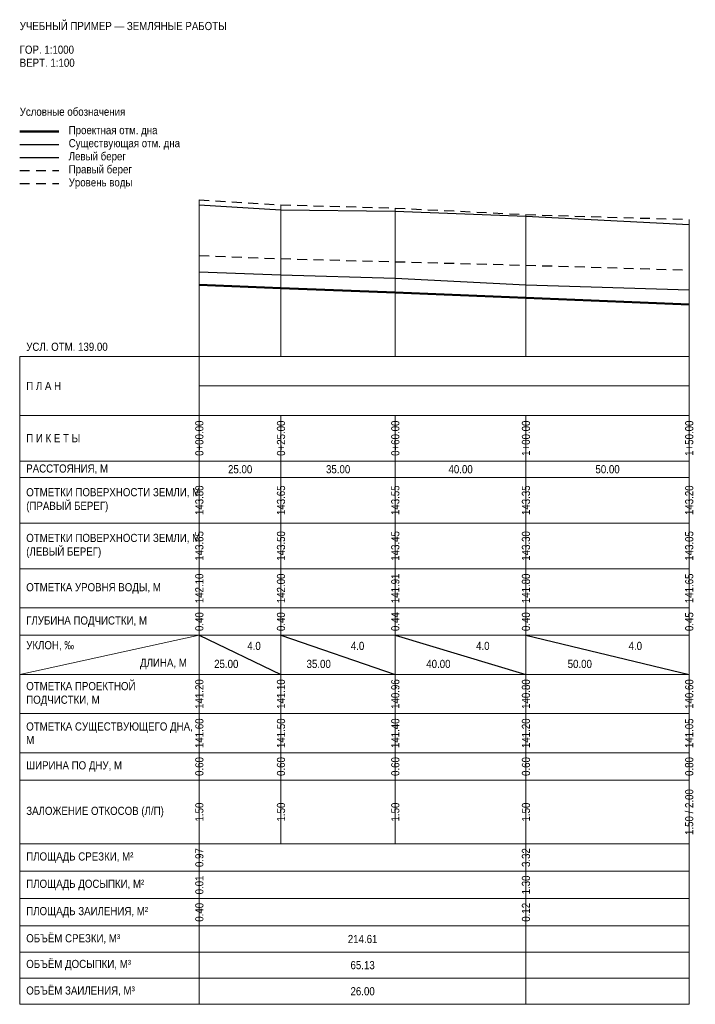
# Model space of a CAD drawing. Header units: metres. Extents: x -55 to 152, y -198 to 103.
import ezdxf
from ezdxf.enums import TextEntityAlignment as Align

# ---------------------------------------------------------------- set-up
doc = ezdxf.new("R2010")
doc.units = ezdxf.units.M
doc.linetypes.add('PROF_DASH', pattern=[2, 1.2, -0.8])
for name, color, linetype in [('PROF_EXISTING', 7, 'Continuous'), ('PROF_GRID', 7, 'Continuous'), ('PROF_LEFT_BANK', 7, 'Continuous'), ('PROF_LEGEND', 7, 'Continuous'), ('PROF_ORD', 7, 'Continuous'), ('PROF_PROJECT', 7, 'Continuous'), ('PROF_RIGHT_BANK', 7, 'Continuous'), ('PROF_SLOPE', 7, 'Continuous'), ('PROF_TEXT', 7, 'Continuous'), ('PROF_WATER', 7, 'Continuous')]:
    doc.layers.add(name, color=color, linetype=linetype)
doc.styles.get("Standard").update_dxf_attribs({"font": 'Arial.ttf'})

msp = doc.modelspace()

# ---------------------------------------------------------------- linework, layer by layer
at = {"layer": 'PROF_EXISTING', "color": 7, "lineweight": 30}
msp.add_lwpolyline([(0, 26), (25, 25), (60, 24), (100, 22), (150, 20.5)], dxfattribs=at)
at = {"layer": 'PROF_GRID', "color": 8, "lineweight": 18}
for points in [[(-55, 0), (150, 0)], [(-55, 0), (-55, -198.40625)], [(0, 0), (0, -198.40625)], [(150, 0), (150, -198.40625)], [(0, -9), (150, -9)], [(-55, -18), (150, -18)], [(0, -18), (0, -32)], [(25, -18), (25, -32)], [(60, -18), (60, -32)], [(100, -18), (100, -32)], [(150, -18), (150, -32)], [(-55, -32), (150, -32)], [(0, -32), (0, -37)], [(25, -32), (25, -37)], [(60, -32), (60, -37)], [(100, -32), (100, -37)], [(150, -32), (150, -37)], [(-55, -37), (150, -37)], [(0, -37), (0, -51)], [(25, -37), (25, -51)], [(60, -37), (60, -51)], [(100, -37), (100, -51)], [(150, -37), (150, -51)], [(-55, -51), (150, -51)], [(0, -51), (0, -65)], [(25, -51), (25, -65)], [(60, -51), (60, -65)], [(100, -51), (100, -65)], [(150, -51), (150, -65)], [(-55, -65), (150, -65)], [(0, -65), (0, -77)], [(25, -65), (25, -77)], [(60, -65), (60, -77)], [(100, -65), (100, -77)], [(150, -65), (150, -77)], [(-55, -77), (150, -77)], [(0, -77), (0, -85.375)], [(25, -77), (25, -85.375)], [(60, -77), (60, -85.375)], [(100, -77), (100, -85.375)], [(150, -77), (150, -85.375)], [(-55, -85.375), (150, -85.375)], [(-55, -97.375), (0, -85.375)], [(0, -85.375), (0, -97.375)], [(25, -85.375), (25, -97.375)], [(60, -85.375), (60, -97.375)], [(100, -85.375), (100, -97.375)], [(150, -85.375), (150, -97.375)], [(-55, -97.375), (150, -97.375)], [(0, -97.375), (0, -109.375)], [(25, -97.375), (25, -109.375)], [(60, -97.375), (60, -109.375)], [(100, -97.375), (100, -109.375)], [(150, -97.375), (150, -109.375)], [(-55, -109.375), (150, -109.375)], [(0, -109.375), (0, -121.375)], [(25, -109.375), (25, -121.375)], [(60, -109.375), (60, -121.375)], [(100, -109.375), (100, -121.375)], [(150, -109.375), (150, -121.375)], [(-55, -121.375), (150, -121.375)], [(0, -121.375), (0, -129.75)], [(25, -121.375), (25, -129.75)], [(60, -121.375), (60, -129.75)], [(100, -121.375), (100, -129.75)], [(150, -121.375), (150, -129.75)], [(-55, -129.75), (150, -129.75)], [(0, -129.75), (0, -149.28125)], [(25, -129.75), (25, -149.28125)], [(60, -129.75), (60, -149.28125)], [(100, -129.75), (100, -149.28125)], [(150, -129.75), (150, -149.28125)], [(-55, -149.28125), (150, -149.28125)], [(0, -149.28125), (0, -157.65625)], [(100, -149.28125), (100, -157.65625)], [(-55, -157.65625), (150, -157.65625)], [(0, -157.65625), (0, -166.03125)], [(100, -157.65625), (100, -166.03125)], [(-55, -166.03125), (150, -166.03125)], [(0, -166.03125), (0, -174.40625)], [(100, -166.03125), (100, -174.40625)], [(-55, -174.40625), (150, -174.40625)], [(0, -174.40625), (0, -182.40625)], [(100, -174.40625), (100, -182.40625)], [(-55, -182.40625), (150, -182.40625)], [(0, -182.40625), (0, -190.40625)], [(100, -182.40625), (100, -190.40625)], [(-55, -190.40625), (150, -190.40625)], [(0, -190.40625), (0, -198.40625)], [(100, -190.40625), (100, -198.40625)], [(-55, -198.40625), (150, -198.40625)]]:
    msp.add_lwpolyline(points, dxfattribs=at)
at = {"layer": 'PROF_LEFT_BANK', "color": 7, "lineweight": 30}
msp.add_lwpolyline([(0, 46.5), (25, 45), (60, 44.5), (100, 43), (150, 40.5)], dxfattribs=at)
at = {"layer": 'PROF_LEGEND', "color": 1, "lineweight": 50}
msp.add_lwpolyline([(-55, 69), (-43, 69)], dxfattribs=at)
at = {"layer": 'PROF_LEGEND', "color": 7, "lineweight": 30}
for points in [[(-55, 65), (-43, 65)], [(-55, 61), (-43, 61)]]:
    msp.add_lwpolyline(points, dxfattribs=at)
at = {"layer": 'PROF_LEGEND', "color": 6, "linetype": 'PROF_DASH', "lineweight": 30, "ltscale": 2.5}
msp.add_lwpolyline([(-55, 57), (-43, 57)], dxfattribs=at)
at = {"layer": 'PROF_LEGEND', "color": 5, "linetype": 'PROF_DASH', "lineweight": 30, "ltscale": 2.5}
msp.add_lwpolyline([(-55, 53), (-43, 53)], dxfattribs=at)
at = {"layer": 'PROF_ORD', "color": 8, "lineweight": 18}
for points in [[(0, 0), (0, 48)], [(25, 0), (25, 46.5)], [(60, 0), (60, 45.5)], [(100, 0), (100, 43.5)], [(150, 0), (150, 42)]]:
    msp.add_lwpolyline(points, dxfattribs=at)
at = {"layer": 'PROF_PROJECT', "color": 1, "lineweight": 50}
msp.add_lwpolyline([(0, 22), (25, 21), (60, 19.6), (100, 18), (150, 16)], dxfattribs=at)
at = {"layer": 'PROF_RIGHT_BANK', "color": 6, "linetype": 'PROF_DASH', "lineweight": 30, "ltscale": 2.5}
msp.add_lwpolyline([(0, 48), (25, 46.5), (60, 45.5), (100, 43.5), (150, 42)], dxfattribs=at)
at = {"layer": 'PROF_SLOPE', "color": 7, "lineweight": 30}
for points in [[(0, -85.375), (25, -97.375)], [(25, -85.375), (60, -97.375)], [(60, -85.375), (100, -97.375)], [(100, -85.375), (150, -97.375)]]:
    msp.add_lwpolyline(points, dxfattribs=at)
at = {"layer": 'PROF_WATER', "color": 5, "linetype": 'PROF_DASH', "lineweight": 30, "ltscale": 2.5}
msp.add_lwpolyline([(0, 31), (25, 30), (60, 29.06667), (100, 28), (150, 26.5)], dxfattribs=at)

# ---------------------------------------------------------------- texts
at = {"layer": 'PROF_TEXT', "color": 7, "lineweight": 18, "width": 0.85}
for s, p in [('0+00.00', (0, -25)), ('0+25.00', (25, -25)), ('0+60.00', (60, -25)), ('1+00.00', (100, -25)), ('1+50.00', (150, -25)), ('143.80', (0, -44)), ('143.65', (25, -44)), ('143.55', (60, -44)), ('143.35', (100, -44)), ('143.20', (150, -44)), ('143.65', (0, -58)), ('143.50', (25, -58)), ('143.45', (60, -58)), ('143.30', (100, -58)), ('143.05', (150, -58)), ('0.40', (0, -81.1875)), ('0.40', (25, -81.1875)), ('0.44', (60, -81.1875)), ('0.40', (100, -81.1875)), ('0.45', (150, -81.1875)), ('141.60', (0, -115.375)), ('141.50', (25, -115.375)), ('141.40', (60, -115.375)), ('141.20', (100, -115.375)), ('141.05', (150, -115.375)), ('0.60', (0, -125.5625)), ('0.60', (25, -125.5625)), ('0.60', (60, -125.5625)), ('0.60', (100, -125.5625)), ('0.80', (150, -125.5625)), ('1.50 / 2.00', (150, -139.51562)), ('1.50', (0, -139.51562)), ('1.50', (25, -139.51562)), ('1.50', (60, -139.51562)), ('1.50', (100, -139.51562)), ('0.97', (0, -153.46875)), ('3.32', (100, -153.46875)), ('0.01', (0, -161.84375)), ('1.30', (100, -161.84375)), ('0.40', (0, -170.21875)), ('0.12', (100, -170.21875))]:
    msp.add_text(s, height=2.5, rotation=90, dxfattribs=at).set_placement(p, align=Align.MIDDLE_CENTER)
for s, p in [('25.00', (12.5, -34.5)), ('35.00', (42.5, -34.5)), ('40.00', (80, -34.5)), ('50.00', (125, -34.5)), ('4.0', (16.75, -88.615)), ('4.0', (48.45, -88.615)), ('4.0', (86.8, -88.615)), ('4.0', (133.5, -88.615)), ('25.00', (8.25, -94.135)), ('35.00', (36.55, -94.135)), ('40.00', (73.2, -94.135)), ('50.00', (116.5, -94.135)), ('214.61', (50, -178.40625)), ('65.13', (50, -186.40625)), ('26.00', (50, -194.40625))]:
    msp.add_text(s, height=2.5, dxfattribs=at).set_placement(p, align=Align.MIDDLE_CENTER)
at = {"layer": 'PROF_TEXT', "color": 5, "lineweight": 18, "width": 0.85}
for s, p in [('142.10', (0, -71)), ('142.00', (25, -71)), ('141.91', (60, -71)), ('141.80', (100, -71)), ('141.65', (150, -71))]:
    msp.add_text(s, height=2.5, rotation=90, dxfattribs=at).set_placement(p, align=Align.MIDDLE_CENTER)
at = {"layer": 'PROF_TEXT', "color": 1, "lineweight": 18, "width": 0.85}
for s, p in [('141.20', (0, -103.375)), ('141.10', (25, -103.375)), ('140.96', (60, -103.375)), ('140.80', (100, -103.375)), ('140.60', (150, -103.375))]:
    msp.add_text(s, height=2.5, rotation=90, dxfattribs=at).set_placement(p, align=Align.MIDDLE_CENTER)
at = {"layer": 'PROF_TEXT', "color": 7, "lineweight": 18, "char_height": 2.5, "attachment_point": 4}
for s, insert, width in [('{\\W0.85;\\pxql;УЧЕБНЫЙ ПРИМЕР — ЗЕМЛЯНЫЕ РАБОТЫ}', (-55, 101.25), 205), ('{\\W0.85;\\pxql;ГОР. 1:1000}', (-55, 94), 55), ('{\\W0.85;\\pxql;ВЕРТ. 1:100}', (-55, 90), 55), ('{\\W0.85;\\pxql;Условные обозначения}', (-55, 75), 70), ('{\\W0.85;\\pxql;Проектная отм. дна}', (-40, 69), 65), ('{\\W0.85;\\pxql;Существующая отм. дна}', (-40, 65), 65), ('{\\W0.85;\\pxql;Левый берег}', (-40, 61), 65), ('{\\W0.85;\\pxql;Правый берег}', (-40, 57), 65), ('{\\W0.85;\\pxql;Уровень воды}', (-40, 53), 65), ('{\\W0.85;\\pxql;УСЛ. ОТМ. 139.00}', (-53, 3), 53), ('{\\W0.85;\\pxql;П Л А Н}', (-53, -9), 51), ('{\\W0.85;\\pxql;П И К Е Т Ы}', (-53, -25), 51), ('{\\W0.85;\\pxql;РАССТОЯНИЯ, М}', (-53, -34.5), 51), ('{\\W0.85;\\pxql;ОТМЕТКИ ПОВЕРХНОСТИ ЗЕМЛИ, М\\P(ПРАВЫЙ БЕРЕГ)}', (-53, -44), 51), ('{\\W0.85;\\pxql;ОТМЕТКИ ПОВЕРХНОСТИ ЗЕМЛИ, М\\P(ЛЕВЫЙ БЕРЕГ)}', (-53, -58), 51), ('{\\W0.85;\\pxql;ОТМЕТКА УРОВНЯ ВОДЫ, М}', (-53, -71), 51), ('{\\W0.85;\\pxql;ГЛУБИНА ПОДЧИСТКИ, М}', (-53, -81.1875), 51), ('{\\W0.85;\\pxql;УКЛОН, ‰}', (-53, -88.615), 22), ('{\\W0.85;\\pxql;ДЛИНА, М}', (-18.15, -94.135), 16.5), ('{\\W0.85;\\pxql;ОТМЕТКА ПРОЕКТНОЙ ПОДЧИСТКИ, М}', (-53, -103.375), 51), ('{\\W0.85;\\pxql;ОТМЕТКА СУЩЕСТВУЮЩЕГО ДНА, М}', (-53, -115.375), 51), ('{\\W0.85;\\pxql;ШИРИНА ПО ДНУ, М}', (-53, -125.5625), 51), ('{\\W0.85;\\pxql;ЗАЛОЖЕНИЕ ОТКОСОВ (Л/П)}', (-53, -139.51562), 51), ('{\\W0.85;\\pxql;ПЛОЩАДЬ СРЕЗКИ, М²}', (-53, -153.46875), 51), ('{\\W0.85;\\pxql;ПЛОЩАДЬ ДОСЫПКИ, М²}', (-53, -161.84375), 51), ('{\\W0.85;\\pxql;ПЛОЩАДЬ ЗАИЛЕНИЯ, М²}', (-53, -170.21875), 51), ('{\\W0.85;\\pxql;ОБЪЁМ СРЕЗКИ, М³}', (-53, -178.40625), 51), ('{\\W0.85;\\pxql;ОБЪЁМ ДОСЫПКИ, М³}', (-53, -186.40625), 51), ('{\\W0.85;\\pxql;ОБЪЁМ ЗАИЛЕНИЯ, М³}', (-53, -194.40625), 51)]:
    msp.add_mtext(s, dxfattribs=dict(at, insert=insert, width=width))

doc.saveas('drawing.dxf')
